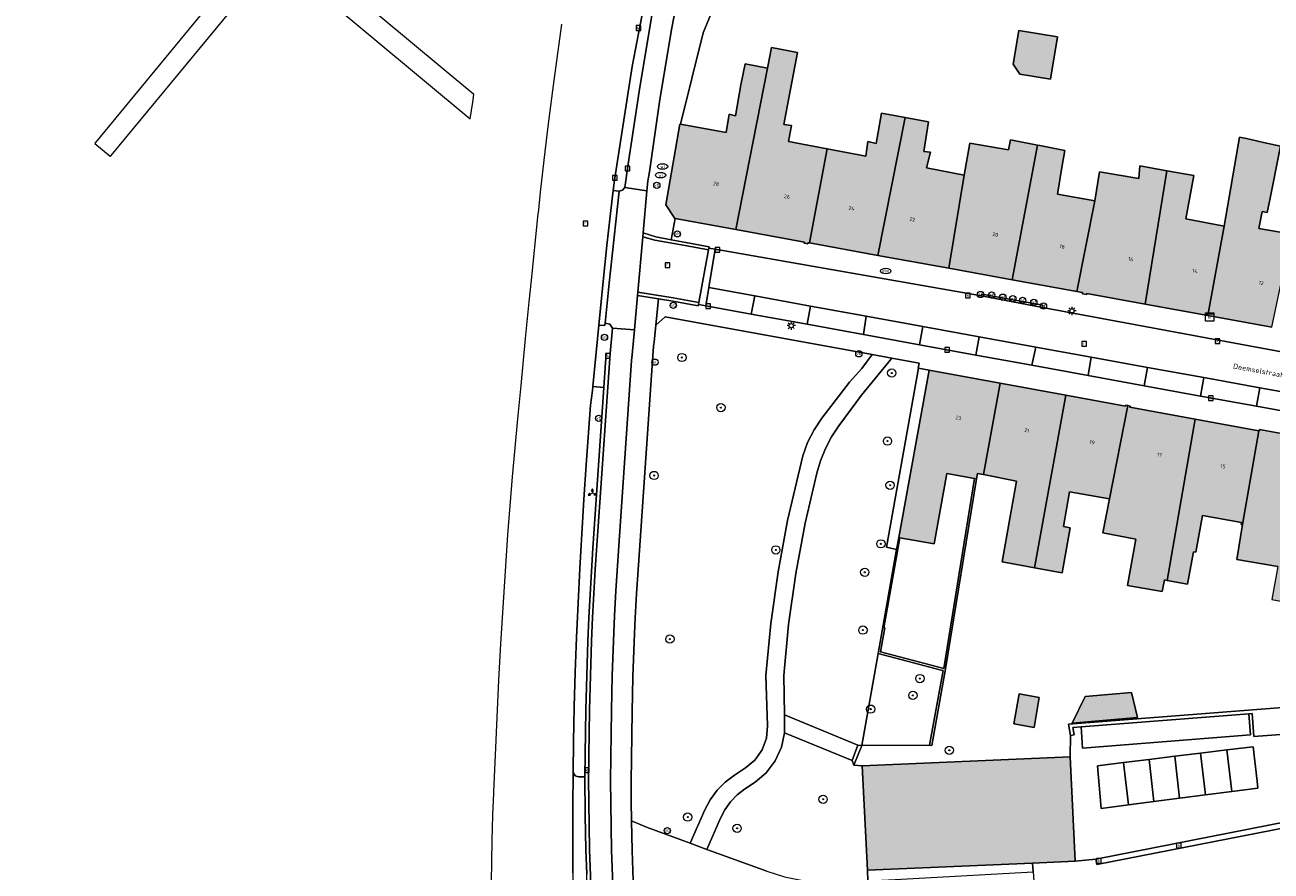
# Model space of a CAD drawing. Header units: metres. Extents: x 196496 to 197479, y 355250 to 356324.
# Tile 40 of 119: x 196611 to 196731, y 355918 to 356000. Entities that reach past the tile are written whole.
import ezdxf
from ezdxf.enums import TextEntityAlignment as Align

# ---------------------------------------------------------------- set-up
doc = ezdxf.new("R2010")
doc.units = ezdxf.units.M
doc.layers.get('0').update_dxf_attribs({"lineweight": 9})
for name, color, linetype, lineweight in [('B-WE-GR-BEPLANTING_CULTUUR_HEESTERS-GV', 251, 'Continuous', 9), ('B-WE-GR-BOOM-S', 251, 'Continuous', 9), ('B-WE-IE-MEUBILAIR_WATERWEGMEUBILAIR-S', 251, 'Continuous', 9), ('B-WE-IE-MEUBILAIR_WEGMEUBILAIR-S', 251, 'Continuous', 9), ('B-WE-IE-MEUBILAIR_WEGMEUBILAIR_VERKEERSBORD-S', 251, 'Continuous', 9), ('B-WE-IE-TERREINAFSCHEIDING_KUNSTMATIG_MUUR-G', 251, 'IE-TERREINAFSCHEIDING-KUNSTMATIG-DICHT', 9), ('B-WE-IE-TERREINAFSCHEIDING_KUNSTMATIG_MUUR-GV', 251, 'Continuous', 9), ('B-WE-KL-BRANDSTOF_PUT-S', 251, 'Continuous', 9), ('B-WE-KL-ET_KAST-S', 251, 'Continuous', 9), ('B-WE-KL-ET_LS_OV_LICHTMAST-S', 251, 'Continuous', 9), ('B-WE-KL-WATER-S', 251, 'Continuous', 9), ('B-WE-OG-BEBOUWING-GV', 251, 'Continuous', 9), ('B-WE-OG-BEBOUWING_HUISNUMMER-T35', 90, 'Continuous', 9), ('B-WE-OG-BEBOUWING_STRAATNAAM-T35', 130, 'Continuous', 9), ('B-WE-OG-TERREIN_CULTUURSCHEIDING-GV', 251, 'Continuous', 9), ('B-WE-OG-TERREIN_ERF-GV', 251, 'Continuous', 9), ('B-WE-RI-GWA_KOLK-S', 251, 'Continuous', 9), ('B-WE-RI-GWA_RIOOLPUT-S', 251, 'Continuous', 9), ('B-WE-VH-GOOT-G', 251, 'Continuous', 9), ('B-WE-VH-VERHARDING_ASFALT-GV', 251, 'Continuous', 9), ('B-WE-VH-VERHARDING_BETON-GV', 251, 'Continuous', 9), ('B-WE-VH-VERHARDING_BETONSTRAATSTEEN-GV', 251, 'Continuous', 9), ('B-WE-VH-VERHARDING_OPEN-GV', 251, 'Continuous', 9), ('B-WE-VH-VERHARDING_STRAATBAKSTEEN-GV', 251, 'Continuous', 9), ('B-WE-VH-VERHARDING_TEGEL-GV', 251, 'Continuous', 9), ('B-WE-VW-AFSLUITPAAL-S', 251, 'Continuous', 9)]:
    doc.layers.add(name, color=color, linetype=linetype, lineweight=lineweight)
doc.layers.add('X-XX-AL-PRESENTATIE_GEBOUW3-V', color=7, linetype='Continuous', lineweight=9, true_color=0xebe1d6)
doc.styles.add('NLCS-ISO', font='NLCS-ISO.ttf')
doc.styles.add('NLCS-ISO-ANNOTATIEF-T35', font='NLCS-ISO.ttf', dxfattribs={"height": 3.5})
doc.linetypes.add('IE-TERREINAFSCHEIDING-KUNSTMATIG-DICHT', pattern='A,8,-1,[82,NLCS.SHX,S=0.75,R=90,X=0,Y=0],-1', length=10)

# ---------------------------------------------------------------- blocks, each defined once
blk = doc.blocks.new('SIE-WATER_VERKLIKKER_TRANSPORTLEIDING-SO')
at = {"color": 0, "linetype": 'ByBlock', "lineweight": 18}
blk.add_circle((0, 0), 1.5, dxfattribs=at)
at = {"color": 0, "linetype": 'ByBlock', "lineweight": 18, "style": 'NLCS-ISO'}
blk.add_text('vt', height=1.5, dxfattribs=at).set_placement((0, 0), align=Align.MIDDLE_CENTER)
blk = doc.blocks.new('SIE-WEG_VERKEERSBORD_WEGWIJZER-SO')
at = {"linetype": 'ByBlock', "lineweight": 18}
h = blk.add_hatch(color=0, dxfattribs=at)
h.dxf.hatch_style = 1
h.paths.add_polyline_path([(0.5, 1), (0, 2), (-0.5, 1)])
h = blk.add_hatch(color=0, dxfattribs=at)
h.dxf.hatch_style = 1
h.paths.add_polyline_path([(-1.38, -0.22), (-2, -1.15), (-0.88, -1.09)])
h = blk.add_hatch(color=0, dxfattribs=at)
h.dxf.hatch_style = 1
h.paths.add_polyline_path([(1.38, -0.22), (2, -1.15), (0.88, -1.09)])
at = {"color": 0, "linetype": 'ByBlock', "lineweight": 18}
for points in [[(-1.13, -0.65), (0, 0)], [(0, 1), (0, 0)], [(1.13, -0.65), (0, 0)]]:
    blk.add_lwpolyline(points, dxfattribs=at)
for points in [[(0.5, 1), (0, 2), (-0.5, 1)], [(-1.38, -0.22), (-2, -1.15), (-0.88, -1.09)], [(1.38, -0.22), (2, -1.15), (0.88, -1.09)]]:
    blk.add_lwpolyline(points, close=True, dxfattribs=at)
blk = doc.blocks.new('SKL-ET_KAST_ELEKTRA-SO')
at = {"color": 0, "linetype": 'ByBlock', "lineweight": 18}
for points in [[(-2, 2), (2, 2), (2, 1.68), (-2, 1.68)], [(-2, 1.52), (2, 1.52), (2, -2), (-2, -2)]]:
    blk.add_lwpolyline(points, close=True, dxfattribs=at)
at = {"color": 0, "linetype": 'ByBlock', "lineweight": 18, "style": 'NLCS-ISO'}
blk.add_text('et', height=1.5, dxfattribs=at).set_placement((0, 0), align=Align.MIDDLE_CENTER)
blk = doc.blocks.new('SIE-WEG_PAAL_VERKEERSBORD-SO')
at = {"color": 0, "linetype": 'ByBlock', "lineweight": 18}
blk.add_circle((0, 0), 1.5, dxfattribs=at)
at = {"color": 0, "linetype": 'ByBlock', "lineweight": 18, "style": 'NLCS-ISO'}
blk.add_text('vb', height=1.5, dxfattribs=at).set_placement((0, 0.13), align=Align.MIDDLE_CENTER)
blk = doc.blocks.new('SKL-ET_OV_LICHTMAST-SO')
at = {"color": 0, "linetype": 'ByBlock', "lineweight": 18}
for points in [[(-1.25, 0), (-2, 0)], [(-1.41, 1.41), (-0.88, 0.88)], [(0, 2), (0, 1.25)], [(0.88, 0.88), (1.41, 1.41)], [(2, 0), (1.25, 0)], [(-1.41, -1.41), (-0.88, -0.88)], [(0, -1.25), (0, -2)], [(0.88, -0.88), (1.41, -1.41)]]:
    blk.add_lwpolyline(points, dxfattribs=at)
blk.add_circle((0, 0), 1, dxfattribs=at)
blk = doc.blocks.new('SVW-AFSLUITPAAL-SO')
at = {"lineweight": 18}
blk.add_circle((0, 0), 1.5, dxfattribs=at)
at = {"lineweight": 18, "style": 'NLCS-ISO'}
blk.add_text('af', height=1.8, dxfattribs=at).set_placement((0, 0), align=Align.MIDDLE_CENTER)
blk = doc.blocks.new('SRI-KOLK-SO')
at = {"color": 0, "linetype": 'ByBlock', "lineweight": 18}
blk.add_lwpolyline([(-1.125, -1.125), (1.125, -1.125), (1.125, 1.125), (-1.125, 1.125)], close=True, dxfattribs=at)
at = {"color": 0, "linetype": 'ByBlock', "lineweight": 18, "style": 'NLCS-ISO'}
blk.add_text('k', height=1.5, dxfattribs=at).set_placement((0, 0), align=Align.MIDDLE_CENTER)
blk = doc.blocks.new('SRI-PUT_INSPECTIEPUT_RIOOLPUT-SO')
at = {"color": 0, "linetype": 'ByBlock', "lineweight": 18}
blk.add_lwpolyline([(-1.12, -1.12), (1.12, -1.12), (1.12, 1.12), (-1.12, 1.12)], close=True, dxfattribs=at)
at = {"color": 0, "linetype": 'ByBlock', "lineweight": 18, "style": 'NLCS-ISO'}
blk.add_text('r', height=1.5, dxfattribs=at).set_placement((0, 0.28), align=Align.MIDDLE_CENTER)
blk = doc.blocks.new('SKL-WATER_WATERLEIDINGPUT-SO')
at = {"color": 0, "linetype": 'ByBlock', "lineweight": 18}
blk.add_ellipse((0, 0), major_axis=(2.5, 0), ratio=0.54, dxfattribs=at)
at = {"color": 0, "linetype": 'ByBlock', "lineweight": 18, "style": 'NLCS-ISO'}
blk.add_text('wl', height=1.5, dxfattribs=at).set_placement((0, 0), align=Align.MIDDLE_CENTER)
blk = doc.blocks.new('SKL-BENZINEPUT_OLIEPUT-SO')
at = {"color": 0, "linetype": 'ByBlock', "lineweight": 18}
blk.add_ellipse((0, 0), major_axis=(2.5, 0), ratio=0.54, dxfattribs=at)
at = {"color": 0, "linetype": 'ByBlock', "lineweight": 18, "style": 'NLCS-ISO'}
blk.add_text('olie', height=1.5, dxfattribs=at).set_placement((0, 0.16), align=Align.MIDDLE_CENTER)
blk = doc.blocks.new('SGR-BOOM_01-SO')
at = {"linetype": 'ByBlock', "lineweight": 18}
h = blk.add_hatch(color=0, dxfattribs=at)
h.dxf.hatch_style = 1
edge = h.paths.add_edge_path()
edge.add_arc((0, 0), 0.25, 0, 360)
at = {"color": 0, "linetype": 'ByBlock', "lineweight": 18}
for radius in [2, 0.25]:
    blk.add_circle((0, 0), radius, dxfattribs=at)

msp = doc.modelspace()

# ---------------------------------------------------------------- hatches: boundary and pattern name
at = {"layer": 'X-XX-AL-PRESENTATIE_GEBOUW3-V'}
for points in [[(196707.214, 355995.13), (196710.167, 355994.635), (196710.85, 355998.712), (196707.121, 355999.337), (196706.574, 355996.076)], [(196686.945, 355978.871), (196688.659, 355987.924), (196684.949, 355988.627), (196685.232, 355990.19), (196684.497, 355990.287), (196685.023, 355993.174), (196685.807, 355997.194), (196683.307, 355997.681), (196682.918, 355995.687), (196679.857, 355980.158), (196686.477, 355978.96), (196686.458, 355978.851), (196686.79, 355978.797), (196686.807, 355978.896)], [(196680.355, 355994.084), (196679.823, 355991.123), (196679.227, 355991.264), (196678.922, 355989.511), (196674.53, 355990.306), (196674.475, 355990.316), (196673.136, 355982.545), (196673.981, 355981.221), (196674.008, 355981.216), (196679.857, 355980.158), (196682.918, 355995.687), (196680.75, 355996.11)], [(196693.538, 355977.676), (196696.156, 355990.949), (196693.893, 355991.362), (196693.371, 355988.451), (196692.57, 355988.642), (196692.369, 355987.221), (196688.659, 355987.924), (196686.945, 355978.871)], [(196700.359, 355976.44), (196701.841, 355985.39), (196698.226, 355986.099), (196698.622, 355987.601), (196697.966, 355987.685), (196698.419, 355990.535), (196696.156, 355990.949), (196693.538, 355977.676)], [(196708.925, 355988.294), (196706.298, 355988.808), (196706.129, 355987.84), (196702.382, 355988.493), (196701.841, 355985.39), (196700.359, 355976.44), (196706.464, 355975.334)], [(196711.551, 355987.779), (196709.137, 355988.252), (196708.925, 355988.294), (196706.464, 355975.334), (196712.691, 355974.205), (196714.434, 355982.92), (196710.828, 355983.578), (196711.289, 355986.325)], [(196731.471, 355970.766), (196733.284, 355979.279), (196733.4, 355979.709), (196730.226, 355980.272), (196730.553, 355981.893), (196731.029, 355981.809), (196731.278, 355983.033), (196732.326, 355988.184), (196730.667, 355988.553), (196729.044, 355988.915), (196728.358, 355989.068), (196726.9, 355980.479), (196725.321, 355971.886)], [(196719.293, 355972.984), (196721.369, 355985.823), (196719.464, 355986.167), (196718.776, 355986.291), (196718.671, 355985.091), (196714.894, 355985.72), (196714.434, 355982.92), (196712.691, 355974.205), (196713.248, 355974.104), (196713.233, 355973.981), (196713.657, 355973.905), (196713.673, 355974.007)], [(196721.369, 355985.823), (196719.293, 355972.984), (196725.321, 355971.886), (196726.9, 355980.479), (196723.188, 355981.194), (196723.962, 355985.354)], [(196703.715, 355956.57), (196705.324, 355965.361), (196698.467, 355966.62), (196695.548, 355950.499), (196695.642, 355950.483), (196698.963, 355949.899), (196700.187, 355956.68), (196702.854, 355956.198), (196703.031, 355956.166), (196703.125, 355956.688)], [(196705.324, 355965.361), (196703.715, 355956.57), (196706.885, 355955.936), (196706.233, 355952.325), (196705.525, 355948.16), (196707.957, 355947.722), (196708.624, 355947.601), (196711.65, 355964.199)], [(196712.06, 355951.449), (196711.401, 355951.569), (196712.009, 355954.914), (196715.842, 355954.217), (196717.616, 355963.208), (196717.402, 355963.249), (196717.379, 355963.147), (196711.65, 355964.199), (196708.624, 355947.601), (196711.273, 355947.12)], [(196721.392, 355946.378), (196724.092, 355961.913), (196717.806, 355963.06), (196717.838, 355963.166), (196717.616, 355963.208), (196715.842, 355954.217), (196715.213, 355950.954), (196718.387, 355950.36), (196717.577, 355945.903), (196720.922, 355945.295), (196721.128, 355946.426)], [(196730.229, 355960.793), (196724.092, 355961.913), (196721.392, 355946.378), (196723.371, 355946.019), (196723.936, 355949.128), (196724.163, 355949.086), (196724.806, 355952.628), (196728.545, 355951.949), (196728.513, 355951.772), (196728.65, 355951.747)], [(196734.584, 355947.108), (196735.118, 355950.178), (196736.671, 355959.64), (196735.927, 355959.775), (196735.939, 355959.875), (196730.305, 355960.898), (196730.281, 355960.784), (196730.229, 355960.793), (196728.65, 355951.747), (196728.096, 355948.388), (196732.058, 355947.721), (196731.472, 355944.544), (196733.911, 355944.094), (196734.471, 355947.129)], [(196708.581, 355932.224), (196709.08, 355935.111), (196707.142, 355935.446), (196706.643, 355932.559)], [(196718.539, 355933.182), (196717.95, 355935.594), (196713.495, 355935.216), (196712.25, 355932.638)], [(196692.533, 355918.479), (196708.428, 355919.165), (196712.541, 355919.343), (196712.069, 355929.382), (196692.038, 355928.52)]]:
    msp.add_hatch(color=256, dxfattribs=at).paths.add_polyline_path(points)

# ---------------------------------------------------------------- linework, layer by layer
at = {"layer": 'B-WE-GR-BEPLANTING_CULTUUR_HEESTERS-GV', "flags": 128}
for points in [[(196691.981, 355930.489), (196693.563, 355939.335), (196695.346, 355949.363), (196694.365, 355949.565), (196697.467, 355966.816), (196697.424, 355966.824), (196697.505, 355967.298), (196694.886, 355967.766), (196691.949, 355964.214), (196689.786, 355961.273), (196689.089, 355960.216), (196688.499, 355959.088), (196688.027, 355957.906), (196687.679, 355956.689), (196686.547, 355951.886), (196685.634, 355947.031), (196684.942, 355942.14), (196684.474, 355937.228), (196684.542, 355933.421), (196691.624, 355930.517)], [(196691.075, 355929.039), (196684.534, 355931.697), (196684.253, 355930.323), (196683.662, 355929.012), (196682.793, 355927.866), (196681.72, 355926.962), (196680.712, 355926.287), (196679.984, 355925.721), (196679.339, 355925.049), (196678.796, 355924.292), (196678.372, 355923.473), (196677.08, 355920.477), (196682.839, 355918.369), (196684.546, 355917.84), (196686.307, 355917.484), (196688.095, 355917.308), (196689.883, 355917.313), (196692.583, 355917.457), (196692.533, 355918.479), (196692.038, 355928.52), (196691.232, 355928.585)]]:
    msp.add_lwpolyline(points, close=True, dxfattribs=at)
at = {"layer": 'B-WE-IE-TERREINAFSCHEIDING_KUNSTMATIG_MUUR-G', "ltscale": 0.05, "flags": 128}
for points in [[(196679.184, 356005.11), (196676.702, 355999.102), (196674.53, 355990.306)], [(196709.383, 355972.67), (196709.426, 355972.871), (196703.54, 355973.94), (196703.506, 355973.774)], [(196703.506, 355973.774), (196709.383, 355972.67)]]:
    msp.add_lwpolyline(points, dxfattribs=at)
at = {"layer": 'B-WE-IE-TERREINAFSCHEIDING_KUNSTMATIG_MUUR-GV', "flags": 128}
for points in [[(196703.506, 355973.774), (196709.383, 355972.67), (196709.426, 355972.871), (196703.54, 355973.94)], [(196693.563, 355939.335), (196699.642, 355937.732), (196699.822, 355937.698), (196698.525, 355930.514), (196698.732, 355930.477), (196700.063, 355937.852), (196703.031, 355956.166), (196702.854, 355956.198), (196699.908, 355937.892), (196693.794, 355939.492), (196694.205, 355941.811), (196694.107, 355941.828), (196695.642, 355950.483), (196695.548, 355950.499), (196695.346, 355949.363)], [(196702.854, 355956.198), (196700.187, 355956.68), (196698.963, 355949.899), (196695.642, 355950.483), (196694.107, 355941.828), (196694.205, 355941.811), (196693.794, 355939.492), (196699.908, 355937.892)]]:
    msp.add_lwpolyline(points, close=True, dxfattribs=at)
at = {"layer": 'B-WE-OG-BEBOUWING-GV', "flags": 128}
for points in [[(196707.214, 355995.13), (196710.167, 355994.635), (196710.85, 355998.712), (196707.121, 355999.337), (196706.574, 355996.076)], [(196686.945, 355978.871), (196688.659, 355987.924), (196684.949, 355988.627), (196685.232, 355990.19), (196684.497, 355990.287), (196685.023, 355993.174), (196685.807, 355997.194), (196683.307, 355997.681), (196682.918, 355995.687), (196679.857, 355980.158), (196686.477, 355978.96), (196686.458, 355978.851), (196686.79, 355978.797), (196686.807, 355978.896)], [(196680.355, 355994.084), (196679.823, 355991.123), (196679.227, 355991.264), (196678.922, 355989.511), (196674.53, 355990.306), (196674.475, 355990.316), (196673.136, 355982.545), (196673.981, 355981.221), (196674.008, 355981.216), (196679.857, 355980.158), (196682.918, 355995.687), (196680.75, 355996.11)], [(196693.538, 355977.676), (196696.156, 355990.949), (196693.893, 355991.362), (196693.371, 355988.451), (196692.57, 355988.642), (196692.369, 355987.221), (196688.659, 355987.924), (196686.945, 355978.871)], [(196700.359, 355976.44), (196701.841, 355985.39), (196698.226, 355986.099), (196698.622, 355987.601), (196697.966, 355987.685), (196698.419, 355990.535), (196696.156, 355990.949), (196693.538, 355977.676)], [(196708.925, 355988.294), (196706.298, 355988.808), (196706.129, 355987.84), (196702.382, 355988.493), (196701.841, 355985.39), (196700.359, 355976.44), (196706.464, 355975.334)], [(196711.551, 355987.779), (196709.137, 355988.252), (196708.925, 355988.294), (196706.464, 355975.334), (196712.691, 355974.205), (196714.434, 355982.92), (196710.828, 355983.578), (196711.289, 355986.325)], [(196731.471, 355970.766), (196733.284, 355979.279), (196733.4, 355979.709), (196730.226, 355980.272), (196730.553, 355981.893), (196731.029, 355981.809), (196731.278, 355983.033), (196732.326, 355988.184), (196730.667, 355988.553), (196729.044, 355988.915), (196728.358, 355989.068), (196726.9, 355980.479), (196725.321, 355971.886)], [(196719.293, 355972.984), (196721.369, 355985.823), (196719.464, 355986.167), (196718.776, 355986.291), (196718.671, 355985.091), (196714.894, 355985.72), (196714.434, 355982.92), (196712.691, 355974.205), (196713.248, 355974.104), (196713.233, 355973.981), (196713.657, 355973.905), (196713.673, 355974.007)], [(196721.369, 355985.823), (196719.293, 355972.984), (196725.321, 355971.886), (196726.9, 355980.479), (196723.188, 355981.194), (196723.962, 355985.354)], [(196703.715, 355956.57), (196705.324, 355965.361), (196698.467, 355966.62), (196695.548, 355950.499), (196695.642, 355950.483), (196698.963, 355949.899), (196700.187, 355956.68), (196702.854, 355956.198), (196703.031, 355956.166), (196703.125, 355956.688)], [(196705.324, 355965.361), (196703.715, 355956.57), (196706.885, 355955.936), (196706.233, 355952.325), (196705.525, 355948.16), (196707.957, 355947.722), (196708.624, 355947.601), (196711.65, 355964.199)], [(196712.06, 355951.449), (196711.401, 355951.569), (196712.009, 355954.914), (196715.842, 355954.217), (196717.616, 355963.208), (196717.402, 355963.249), (196717.379, 355963.147), (196711.65, 355964.199), (196708.624, 355947.601), (196711.273, 355947.12)], [(196721.392, 355946.378), (196724.092, 355961.913), (196717.806, 355963.06), (196717.838, 355963.166), (196717.616, 355963.208), (196715.842, 355954.217), (196715.213, 355950.954), (196718.387, 355950.36), (196717.577, 355945.903), (196720.922, 355945.295), (196721.128, 355946.426)], [(196730.229, 355960.793), (196724.092, 355961.913), (196721.392, 355946.378), (196723.371, 355946.019), (196723.936, 355949.128), (196724.163, 355949.086), (196724.806, 355952.628), (196728.545, 355951.949), (196728.513, 355951.772), (196728.65, 355951.747)], [(196734.584, 355947.108), (196735.118, 355950.178), (196736.671, 355959.64), (196735.927, 355959.775), (196735.939, 355959.875), (196730.305, 355960.898), (196730.281, 355960.784), (196730.229, 355960.793), (196728.65, 355951.747), (196728.096, 355948.388), (196732.058, 355947.721), (196731.472, 355944.544), (196733.911, 355944.094), (196734.471, 355947.129)], [(196708.581, 355932.224), (196709.08, 355935.111), (196707.142, 355935.446), (196706.643, 355932.559)], [(196718.539, 355933.182), (196717.95, 355935.594), (196713.495, 355935.216), (196712.25, 355932.638)], [(196692.533, 355918.479), (196708.428, 355919.165), (196712.541, 355919.343), (196712.069, 355929.382), (196692.038, 355928.52)]]:
    msp.add_lwpolyline(points, close=True, dxfattribs=at)
at = {"layer": 'B-WE-OG-TERREIN_CULTUURSCHEIDING-GV', "flags": 128}
for points in [[(196671.933, 355968.941), (196670.443, 355947.387), (196670.302, 355945.08), (196670.179, 355942.772), (196670.078, 355940.462), (196669.959, 355937.101), (196669.865, 355933.74), (196669.789, 355927.015), (196669.799, 355925.12), (196669.823, 355923.223), (196671.259, 355922.608), (196675.466, 355921.068), (196676.876, 355924.282), (196677.394, 355925.263), (196678.057, 355926.168), (196678.844, 355926.966), (196679.73, 355927.634), (196680.8, 355928.326), (196681.693, 355929.08), (196682.389, 355930.069), (196682.805, 355931.203), (196682.916, 355932.367), (196682.761, 355937.229), (196683.229, 355942.228), (196683.926, 355947.205), (196684.851, 355952.145), (196686.306, 355958.361), (196686.774, 355959.653), (196687.394, 355960.88), (196688.152, 355962.014), (196690.801, 355965.481), (196692, 355966.77), (196692.995, 355968.135), (196673.058, 355971.771), (196672.153, 355970.94), (196671.992, 355969.331)], [(196665.336, 355927.471), (196665.41, 355933.911), (196665.502, 355937.223), (196665.616, 355940.534), (196665.711, 355942.772), (196665.827, 355945.009), (196665.96, 355947.245), (196666.106, 355949.48), (196667.162, 355964.945), (196666.102, 355965.033), (196666.066, 355964.652), (196665.872, 355963.239), (196665.457, 355957.506), (196665.228, 355954.18), (196665.018, 355950.853), (196664.83, 355947.525), (196664.665, 355944.195), (196664.521, 355940.867), (196664.397, 355937.539), (196664.298, 355934.209), (196664.23, 355930.879), (196664.194, 355927.868), (196664.378, 355927.577), (196664.704, 355927.465)], [(196698.525, 355930.514), (196699.822, 355937.698), (196699.642, 355937.732), (196693.563, 355939.335), (196691.981, 355930.489)]]:
    msp.add_lwpolyline(points, close=True, dxfattribs=at)
at = {"layer": 'B-WE-OG-TERREIN_ERF-GV', "flags": 128}
for points in [[(196679.184, 356005.11), (196676.702, 355999.102), (196674.53, 355990.306), (196678.922, 355989.511), (196679.227, 355991.264), (196679.823, 355991.123), (196680.355, 355994.084), (196680.75, 355996.11), (196682.918, 355995.687), (196683.307, 355997.681), (196685.807, 355997.194), (196685.023, 355993.174), (196684.497, 355990.287), (196685.232, 355990.19), (196684.949, 355988.627), (196688.659, 355987.924), (196692.369, 355987.221), (196692.57, 355988.642), (196693.371, 355988.451), (196693.893, 355991.362), (196696.156, 355990.949), (196698.419, 355990.535), (196697.966, 355987.685), (196698.622, 355987.601), (196698.226, 355986.099), (196701.841, 355985.39), (196702.382, 355988.493), (196706.129, 355987.84), (196706.298, 355988.808), (196708.925, 355988.294), (196709.137, 355988.252), (196711.551, 355987.779), (196711.289, 355986.325), (196710.828, 355983.578), (196714.434, 355982.92), (196714.894, 355985.72), (196718.671, 355985.091), (196718.776, 355986.291), (196719.464, 355986.167), (196721.369, 355985.823), (196723.962, 355985.354), (196723.188, 355981.194), (196726.9, 355980.479), (196728.358, 355989.068), (196729.044, 355988.915), (196730.667, 355988.553), (196732.326, 355988.184), (196731.278, 355983.033), (196731.029, 355981.809), (196730.553, 355981.893), (196730.226, 355980.272), (196733.4, 355979.709)], [(196732.058, 355947.721), (196728.096, 355948.388), (196728.65, 355951.747), (196728.513, 355951.772), (196728.545, 355951.949), (196724.806, 355952.628), (196724.163, 355949.086), (196723.936, 355949.128), (196723.371, 355946.019), (196721.392, 355946.378), (196721.128, 355946.426), (196720.922, 355945.295), (196717.577, 355945.903), (196718.387, 355950.36), (196715.213, 355950.954), (196715.842, 355954.217), (196712.009, 355954.914), (196711.401, 355951.569), (196712.06, 355951.449), (196711.273, 355947.12), (196708.624, 355947.601), (196707.957, 355947.722), (196705.525, 355948.16), (196706.233, 355952.325), (196706.885, 355955.936), (196703.715, 355956.57), (196703.125, 355956.688), (196703.031, 355956.166), (196700.063, 355937.852), (196698.732, 355930.477), (196698.525, 355930.514), (196691.981, 355930.489), (196691.232, 355928.585), (196692.038, 355928.52), (196712.069, 355929.382), (196712.096, 355931.45), (196711.91, 355932.541), (196779.964, 355937.825)]]:
    msp.add_lwpolyline(points, dxfattribs=at)
for points in [[(196707.214, 355995.13), (196706.574, 355996.076), (196707.121, 355999.337), (196710.85, 355998.712), (196710.167, 355994.635)], [(196709.08, 355935.111), (196708.581, 355932.224), (196706.643, 355932.559), (196707.142, 355935.446)], [(196718.539, 355933.182), (196712.25, 355932.638), (196713.495, 355935.216), (196717.95, 355935.594)]]:
    msp.add_lwpolyline(points, close=True, dxfattribs=at)
at = {"layer": 'B-WE-VH-GOOT-G', "flags": 128}
for points in [[(196670.893, 355979.45), (196672.055, 355979.137), (196674.969, 355978.61)], [(196677.234, 355978.199), (196674.969, 355978.61)], [(196677.266, 355978.374), (196677.234, 355978.199)], [(196673.828, 355973.577), (196670.418, 355974.146)], [(196673.828, 355973.577), (196676.297, 355973.137)], [(196676.297, 355973.137), (196676.264, 355972.958)], [(196667.771, 355968.225), (196666.475, 355949.74), (196666.325, 355947.435), (196666.189, 355945.129), (196666.071, 355942.823), (196665.972, 355940.515), (196665.855, 355937.208), (196665.759, 355933.899), (196665.679, 355927.281), (196665.777, 355920.483), (196665.885, 355917.085), (196666.027, 355913.688), (196666.206, 355910.229), (196666.421, 355906.771), (196666.967, 355899.865), (196667.282, 355896.615)], [(196744.095, 355925.337), (196744.191, 355924.811), (196714.638, 355919.027), (196714.526, 355919.542)], [(196714.526, 355919.542), (196744.095, 355925.337)]]:
    msp.add_lwpolyline(points, dxfattribs=at)
at = {"layer": 'B-WE-VH-VERHARDING_ASFALT-GV', "flags": 128}
for points in [[(196633.983, 356007.731), (196618.193, 355988.539), (196618.143, 355988.447), (196619.627, 355987.213), (196619.63, 355987.211), (196619.693, 355987.293), (196635.537, 356006.437), (196654.282, 355990.833), (196654.526, 355992.431), (196654.641, 355993.15), (196609.65, 356030.59)], [(196664.166, 355918.236), (196664.156, 355921.259), (196664.166, 355924.561), (196664.194, 355927.868), (196664.23, 355930.879), (196664.298, 355934.209), (196664.397, 355937.539), (196664.521, 355940.867), (196664.665, 355944.195), (196664.83, 355947.525), (196665.018, 355950.853), (196665.228, 355954.18), (196665.457, 355957.506), (196665.872, 355963.239), (196666.066, 355964.652), (196666.102, 355965.033), (196666.668, 355970.969), (196667.136, 355975.785), (196667.429, 355978.613), (196667.756, 355981.434), (196668.058, 355983.912), (196668.179, 355984.905), (196669.882, 355995.861), (196671.969, 356006.751)], [(196663.086, 355999.933), (196662.328, 355994.521), (196662.198, 355993.545), (196661.828, 355990.605), (196661.476, 355987.663), (196661.032, 355983.763), (196660.813, 355981.726), (196660.806, 355981.658), (196660.139, 355975.278), (196659.925, 355973.208), (196659.583, 355969.658), (196659.147, 355965.141), (196658.839, 355961.945), (196658.578, 355959.156), (196658.331, 355956.365), (196658.1, 355953.573), (196657.886, 355950.78), (196657.64, 355947.283), (196657.417, 355943.784), (196657.213, 355940.285), (196657.023, 355936.784), (196656.843, 355933.168), (196656.681, 355929.551), (196656.541, 355926.059), (196656.536, 355925.933), (196656.441, 355923.782), (196656.375, 355921.322), (196656.341, 355919.321), (196656.301, 355917.309)], [(196682.839, 355918.369), (196677.08, 355920.477), (196675.466, 355921.068), (196671.259, 355922.608), (196669.823, 355923.223), (196669.884, 355920.376), (196669.974, 355917.476)]]:
    msp.add_lwpolyline(points, dxfattribs=at)
msp.add_lwpolyline([(196684.542, 355933.421), (196684.474, 355937.228), (196684.942, 355942.14), (196685.634, 355947.031), (196686.547, 355951.886), (196687.679, 355956.689), (196688.027, 355957.906), (196688.499, 355959.088), (196689.089, 355960.216), (196689.786, 355961.273), (196691.949, 355964.214), (196694.886, 355967.766), (196692.995, 355968.135), (196692, 355966.77), (196690.801, 355965.481), (196688.152, 355962.014), (196687.394, 355960.88), (196686.774, 355959.653), (196686.306, 355958.361), (196684.851, 355952.145), (196683.926, 355947.205), (196683.229, 355942.228), (196682.761, 355937.229), (196682.916, 355932.367), (196682.805, 355931.203), (196682.389, 355930.069), (196681.693, 355929.08), (196680.8, 355928.326), (196679.73, 355927.634), (196678.844, 355926.966), (196678.057, 355926.168), (196677.394, 355925.263), (196676.876, 355924.282), (196675.466, 355921.068), (196677.08, 355920.477), (196678.372, 355923.473), (196678.796, 355924.292), (196679.339, 355925.049), (196679.984, 355925.721), (196680.712, 355926.287), (196681.72, 355926.962), (196682.793, 355927.866), (196683.662, 355929.012), (196684.253, 355930.323), (196684.534, 355931.697), (196684.557, 355932.047), (196684.56, 355932.397)], close=True, dxfattribs=at)
at = {"layer": 'B-WE-VH-VERHARDING_BETON-GV', "flags": 128}
msp.add_lwpolyline([(196672.367, 356008.647), (196671.969, 356006.751), (196669.882, 355995.861), (196668.179, 355984.905), (196668.058, 355983.912), (196668.644, 355983.847), (196668.962, 355983.952), (196669.158, 355984.223), (196669.477, 355986.279), (196670.547, 355993.449), (196671.732, 356000.6), (196673.41, 356008.452)], close=True, dxfattribs=at)
at = {"layer": 'B-WE-VH-VERHARDING_BETONSTRAATSTEEN-GV', "flags": 128}
for points in [[(196668.058, 355983.912), (196667.756, 355981.434), (196667.429, 355978.613), (196667.136, 355975.785), (196666.668, 355970.969), (196667.263, 355970.922), (196667.283, 355971.147), (196667.661, 355975.009), (196668.644, 355983.847)], [(196670.893, 355979.45), (196670.928, 355979.85), (196671.291, 355983.903), (196669.158, 355984.223), (196668.962, 355983.952), (196668.644, 355983.847), (196667.661, 355975.009), (196667.283, 355971.147), (196667.732, 355971.045), (196667.976, 355970.654), (196670.092, 355970.503), (196670.389, 355973.824), (196670.418, 355974.146)], [(196677.266, 355978.374), (196677.298, 355978.504), (196675.042, 355978.917), (196673.624, 355979.185), (196672.144, 355979.465), (196670.928, 355979.85), (196670.893, 355979.45), (196672.055, 355979.137), (196674.969, 355978.61), (196677.234, 355978.199)], [(196673.828, 355973.577), (196676.297, 355973.137), (196677.234, 355978.199), (196674.969, 355978.61), (196672.055, 355979.137), (196670.893, 355979.45), (196670.418, 355974.146)], [(196677.875, 355978.262), (196677.266, 355978.374), (196677.234, 355978.199), (196676.297, 355973.137), (196676.264, 355972.958), (196676.963, 355972.828), (196677.257, 355974.581)], [(196670.389, 355973.824), (196672.408, 355973.487), (196673.792, 355973.256), (196676.237, 355972.825), (196676.264, 355972.958), (196676.297, 355973.137), (196673.828, 355973.577), (196670.418, 355974.146)], [(196676.963, 355972.828), (196681.325, 355972.024), (196681.685, 355973.776), (196677.257, 355974.581)], [(196687.051, 355972.799), (196681.685, 355973.776), (196681.325, 355972.024), (196686.729, 355971.038)], [(196686.729, 355971.038), (196692.168, 355970.045), (196692.408, 355971.825), (196687.051, 355972.799)], [(196697.554, 355969.062), (196697.876, 355970.83), (196692.408, 355971.825), (196692.168, 355970.045)], [(196708.375, 355967.089), (196708.766, 355968.849), (196703.287, 355969.846), (196702.976, 355968.074)], [(196713.806, 355966.099), (196714.096, 355967.88), (196708.766, 355968.849), (196708.375, 355967.089)], [(196719.187, 355965.118), (196719.519, 355966.893), (196714.096, 355967.88), (196713.806, 355966.099)], [(196719.187, 355965.118), (196724.609, 355964.13), (196724.917, 355965.911), (196719.519, 355966.893)], [(196724.917, 355965.911), (196724.609, 355964.13), (196729.999, 355963.147), (196730.329, 355964.927)], [(196735.735, 355963.944), (196730.329, 355964.927), (196729.999, 355963.147), (196735.433, 355962.157)], [(196720.127, 355925.083), (196717.679, 355924.766), (196715.038, 355924.424), (196714.676, 355928.526), (196717.209, 355928.837), (196719.658, 355929.138), (196722.131, 355929.441), (196724.615, 355929.746), (196727.15, 355930.057), (196729.679, 355930.368), (196730.051, 355927.033), (196730.125, 355926.377), (196727.613, 355926.052), (196725.08, 355925.724), (196722.598, 355925.403)], [(196720.127, 355925.083), (196722.598, 355925.403), (196722.131, 355929.441), (196719.658, 355929.138)], [(196725.08, 355925.724), (196724.615, 355929.746), (196722.131, 355929.441), (196722.598, 355925.403)], [(196724.615, 355929.746), (196725.08, 355925.724), (196727.613, 355926.052), (196727.15, 355930.057)], [(196727.15, 355930.057), (196727.613, 355926.052), (196730.125, 355926.377), (196730.051, 355927.033), (196729.679, 355930.368)], [(196717.679, 355924.766), (196717.209, 355928.837), (196714.676, 355928.526), (196715.038, 355924.424)], [(196717.209, 355928.837), (196717.679, 355924.766), (196720.127, 355925.083), (196719.658, 355929.138)], [(196665.336, 355927.471), (196664.704, 355927.465), (196664.378, 355927.577), (196664.194, 355927.868), (196664.166, 355924.561), (196664.156, 355921.259), (196664.166, 355918.236), (196664.197, 355915.214), (196664.357, 355915.516), (196664.673, 355915.649), (196665.594, 355915.698), (196665.506, 355918.08), (196665.434, 355920.462), (196665.366, 355923.74)], [(196744.095, 355925.337), (196714.526, 355919.542), (196714.638, 355919.027), (196744.191, 355924.811)], [(196695.198, 355917.597), (196708.493, 355918.306), (196708.492, 355918.323), (196708.428, 355919.165), (196692.533, 355918.479), (196692.583, 355917.457)]]:
    msp.add_lwpolyline(points, close=True, dxfattribs=at)
for points in [[(196760.64, 355963.147), (196709.383, 355972.67), (196703.506, 355973.774), (196677.875, 355978.262), (196677.257, 355974.581), (196681.685, 355973.776), (196687.051, 355972.799), (196692.408, 355971.825), (196697.876, 355970.83), (196703.287, 355969.846), (196708.766, 355968.849), (196714.096, 355967.88), (196719.519, 355966.893), (196724.917, 355965.911), (196730.329, 355964.927), (196735.735, 355963.944)], [(196665.885, 355917.085), (196665.777, 355920.483), (196665.679, 355927.281), (196665.759, 355933.899), (196665.855, 355937.208), (196665.972, 355940.515), (196666.071, 355942.823), (196666.189, 355945.129), (196666.325, 355947.435), (196666.475, 355949.74), (196667.771, 355968.225), (196667.388, 355968.248), (196667.162, 355964.945), (196666.106, 355949.48), (196665.96, 355947.245), (196665.827, 355945.009), (196665.711, 355942.772), (196665.616, 355940.534), (196665.502, 355937.223), (196665.41, 355933.911), (196665.336, 355927.471), (196665.366, 355923.74), (196665.434, 355920.462), (196665.506, 355918.08)], [(196732.768, 355931.584), (196729.751, 355931.348), (196729.578, 355933.559), (196729.26, 355933.527), (196729.422, 355931.52), (196713.256, 355930.214), (196713.133, 355932.275), (196712.331, 355932.213), (196712.451, 355931.511), (196712.096, 355931.45), (196712.069, 355929.382), (196712.541, 355919.343), (196714.526, 355919.542), (196744.095, 355925.337)], [(196744.191, 355924.811), (196714.638, 355919.027), (196714.526, 355919.542), (196712.541, 355919.343), (196708.428, 355919.165), (196708.492, 355918.323), (196708.493, 355918.306), (196708.861, 355913.424), (196711.295, 355913.583), (196711.595, 355912.058), (196715.813, 355912.889), (196715.829, 355912.793), (196719.057, 355913.419), (196719.624, 355910.529), (196727.85, 355912.176), (196730.075, 355900.567), (196737.479, 355902.034)]]:
    msp.add_lwpolyline(points, dxfattribs=at)
at = {"layer": 'B-WE-VH-VERHARDING_OPEN-GV', "flags": 128}
for points in [[(196697.467, 355966.816), (196694.365, 355949.565), (196695.346, 355949.363), (196695.548, 355950.499), (196698.467, 355966.62)], [(196684.534, 355931.697), (196691.075, 355929.039), (196691.624, 355930.517), (196684.542, 355933.421), (196684.56, 355932.397), (196684.557, 355932.047)], [(196729.26, 355933.527), (196713.133, 355932.275), (196713.256, 355930.214), (196729.422, 355931.52)], [(196691.075, 355929.039), (196691.232, 355928.585), (196691.981, 355930.489), (196691.624, 355930.517)]]:
    msp.add_lwpolyline(points, close=True, dxfattribs=at)
msp.add_lwpolyline([(196779.964, 355937.825), (196711.91, 355932.541), (196712.096, 355931.45), (196712.451, 355931.511), (196712.331, 355932.213), (196713.133, 355932.275), (196729.26, 355933.527), (196729.578, 355933.559), (196729.751, 355931.348), (196732.768, 355931.584)], dxfattribs=at)
at = {"layer": 'B-WE-VH-VERHARDING_STRAATBAKSTEEN-GV', "flags": 128}
for points in [[(196684.423, 356017.063), (196684.935, 356018.199), (196677.942, 356019.693), (196674.093, 356001.578), (196673.706, 355999.596), (196672.555, 355992.668), (196671.537, 355985.72), (196671.395, 355984.812), (196671.291, 355983.903), (196670.928, 355979.85), (196672.144, 355979.465), (196673.624, 355979.185), (196674.008, 355981.216), (196673.981, 355981.221), (196673.136, 355982.545), (196674.475, 355990.316), (196674.53, 355990.306), (196676.702, 355999.102), (196679.184, 356005.11), (196681.633, 356010.868)], [(196702.976, 355968.074), (196703.287, 355969.846), (196697.876, 355970.83), (196697.554, 355969.062)]]:
    msp.add_lwpolyline(points, close=True, dxfattribs=at)
at = {"layer": 'B-WE-VH-VERHARDING_TEGEL-GV', "flags": 128}
for points in [[(196674.456, 356013.347), (196673.41, 356008.452), (196671.732, 356000.6), (196670.547, 355993.449), (196669.477, 355986.279), (196669.158, 355984.223), (196671.291, 355983.903), (196671.395, 355984.812), (196671.537, 355985.72), (196672.555, 355992.668), (196673.706, 355999.596), (196674.093, 356001.578), (196677.942, 356019.693), (196675.906, 356020.128)], [(196667.162, 355964.945), (196667.388, 355968.248), (196667.771, 355968.225), (196667.976, 355970.654), (196667.732, 355971.045), (196667.283, 355971.147), (196667.263, 355970.922), (196666.668, 355970.969), (196666.102, 355965.033)]]:
    msp.add_lwpolyline(points, close=True, dxfattribs=at)
for points in [[(196731.471, 355970.766), (196725.321, 355971.886), (196719.293, 355972.984), (196713.673, 355974.007), (196713.657, 355973.905), (196713.233, 355973.981), (196713.248, 355974.104), (196712.691, 355974.205), (196706.464, 355975.334), (196700.359, 355976.44), (196693.538, 355977.676), (196686.945, 355978.871), (196686.807, 355978.896), (196686.79, 355978.797), (196686.458, 355978.851), (196686.477, 355978.96), (196679.857, 355980.158), (196674.008, 355981.216), (196673.624, 355979.185), (196675.042, 355978.917), (196677.298, 355978.504), (196677.266, 355978.374), (196677.875, 355978.262), (196703.506, 355973.774), (196703.54, 355973.94), (196709.426, 355972.871), (196709.383, 355972.67), (196760.64, 355963.147)], [(196669.974, 355917.476), (196669.884, 355920.376), (196669.823, 355923.223), (196669.799, 355925.12), (196669.789, 355927.015), (196669.865, 355933.74), (196669.959, 355937.101), (196670.078, 355940.462), (196670.179, 355942.772), (196670.302, 355945.08), (196670.443, 355947.387), (196671.933, 355968.941), (196671.992, 355969.331), (196672.153, 355970.94), (196672.408, 355973.487), (196670.389, 355973.824), (196670.092, 355970.503), (196669.88, 355968.103), (196669.821, 355967.541), (196668.621, 355950.205), (196668.462, 355947.789), (196668.317, 355945.373), (196668.192, 355942.963), (196668.088, 355940.553), (196667.97, 355937.196), (196667.875, 355933.838), (196667.798, 355927.12), (196667.9, 355920.404), (196668.01, 355917.047)], [(196735.433, 355962.157), (196729.999, 355963.147), (196724.609, 355964.13), (196719.187, 355965.118), (196713.806, 355966.099), (196708.375, 355967.089), (196702.976, 355968.074), (196697.554, 355969.062), (196692.168, 355970.045), (196686.729, 355971.038), (196681.325, 355972.024), (196676.963, 355972.828), (196676.264, 355972.958), (196676.237, 355972.825), (196673.792, 355973.256), (196672.408, 355973.487), (196672.153, 355970.94), (196673.058, 355971.771), (196692.995, 355968.135), (196694.886, 355967.766), (196697.505, 355967.298), (196697.424, 355966.824), (196697.467, 355966.816), (196698.467, 355966.62), (196705.324, 355965.361), (196711.65, 355964.199), (196717.379, 355963.147), (196717.402, 355963.249), (196717.616, 355963.208), (196717.838, 355963.166), (196717.806, 355963.06), (196724.092, 355961.913), (196730.229, 355960.793), (196730.281, 355960.784), (196730.305, 355960.898), (196735.939, 355959.875)], [(196668.01, 355917.047), (196667.9, 355920.404), (196667.798, 355927.12), (196667.875, 355933.838), (196667.97, 355937.196), (196668.088, 355940.553), (196668.192, 355942.963), (196668.317, 355945.373), (196668.462, 355947.789), (196668.621, 355950.205), (196669.821, 355967.541), (196669.88, 355968.103), (196670.092, 355970.503), (196667.976, 355970.654), (196667.771, 355968.225), (196666.475, 355949.74), (196666.325, 355947.435), (196666.189, 355945.129), (196666.071, 355942.823), (196665.972, 355940.515), (196665.855, 355937.208), (196665.759, 355933.899), (196665.679, 355927.281), (196665.777, 355920.483), (196665.885, 355917.085)]]:
    msp.add_lwpolyline(points, dxfattribs=at)

# ---------------------------------------------------------------- block references
at = {"layer": 'B-WE-GR-BOOM-S', "xscale": 0.2, "yscale": 0.2, "zscale": 0.2}
for p in [(196674.672, 355967.841), (196694.875, 355966.346), (196678.422, 355963.016), (196694.468, 355959.788), (196671.989, 355956.48), (196694.72, 355955.538), (196683.715, 355949.316), (196693.831, 355949.9), (196692.275, 355947.159), (196692.097, 355941.592), (196673.512, 355940.732), (196697.583, 355936.932), (196696.913, 355935.308), (196692.845, 355933.982), (196700.424, 355930.021), (196688.268, 355925.304), (196675.228, 355923.585), (196679.982, 355922.51)]:
    msp.add_blockref('SGR-BOOM_01-SO', p, dxfattribs=at)
at = {"layer": 'B-WE-IE-MEUBILAIR_WATERWEGMEUBILAIR-S', "xscale": 0.2, "yscale": 0.2, "zscale": 0.2}
msp.add_blockref('SIE-WATER_VERKLIKKER_TRANSPORTLEIDING-SO', (196672.073, 355967.394), dxfattribs=at)
at = {"layer": 'B-WE-IE-MEUBILAIR_WEGMEUBILAIR-S', "xscale": 0.2, "yscale": 0.2, "zscale": 0.2}
for p in [(196672.252, 355984.42), (196674.224, 355979.743), (196673.855, 355972.86), (196667.215, 355969.78), (196691.706, 355968.197), (196666.656, 355961.982), (196673.256, 355922.283)]:
    msp.add_blockref('SIE-WEG_PAAL_VERKEERSBORD-SO', p, dxfattribs=at)
at = {"layer": 'B-WE-IE-MEUBILAIR_WEGMEUBILAIR_VERKEERSBORD-S', "xscale": 0.2, "yscale": 0.2, "zscale": 0.2}
msp.add_blockref('SIE-WEG_VERKEERSBORD_WEGWIJZER-SO', (196666.047, 355954.809), dxfattribs=at)
at = {"layer": 'B-WE-KL-BRANDSTOF_PUT-S', "xscale": 0.2, "yscale": 0.2, "zscale": 0.2}
msp.add_blockref('SKL-BENZINEPUT_OLIEPUT-SO', (196694.294, 355976.165), dxfattribs=at)
at = {"layer": 'B-WE-KL-ET_KAST-S', "xscale": 0.2, "yscale": 0.2, "zscale": 0.2}
msp.add_blockref('SKL-ET_KAST_ELEKTRA-SO', (196725.499, 355971.738), dxfattribs=at)
at = {"layer": 'B-WE-KL-ET_LS_OV_LICHTMAST-S', "xscale": 0.2, "yscale": 0.2, "zscale": 0.2}
for p in [(196712.227, 355972.327), (196685.196, 355970.906)]:
    msp.add_blockref('SKL-ET_OV_LICHTMAST-SO', p, dxfattribs=at)
at = {"layer": 'B-WE-KL-WATER-S', "xscale": 0.2, "yscale": 0.2, "zscale": 0.2}
for p in [(196672.619, 355985.396), (196672.81, 355986.232)]:
    msp.add_blockref('SKL-WATER_WATERLEIDINGPUT-SO', p, dxfattribs=at)
at = {"layer": 'B-WE-RI-GWA_KOLK-S', "xscale": 0.2, "yscale": 0.2, "zscale": 0.2}
for p in [(196670.477, 355999.566), (196669.438, 355986.039), (196668.206, 355985.143), (196678.096, 355978.217), (196702.206, 355973.817), (196677.187, 355972.78), (196726.252, 355969.42), (196667.546, 355968.004), (196700.224, 355968.57), (196725.608, 355963.941), (196665.502, 355928.104), (196722.534, 355920.846), (196714.819, 355919.366)]:
    msp.add_blockref('SRI-KOLK-SO', p, dxfattribs=at)
at = {"layer": 'B-WE-RI-GWA_RIOOLPUT-S', "xscale": 0.2, "yscale": 0.2, "zscale": 0.2}
for p in [(196665.38, 355980.746), (196673.27, 355976.745), (196713.403, 355969.167)]:
    msp.add_blockref('SRI-PUT_INSPECTIEPUT_RIOOLPUT-SO', p, dxfattribs=at)
at = {"layer": 'B-WE-VW-AFSLUITPAAL-S', "xscale": 0.2, "yscale": 0.2, "zscale": 0.2}
for p in [(196703.427, 355973.909), (196704.497, 355973.866), (196705.576, 355973.653), (196706.536, 355973.512), (196707.483, 355973.339), (196708.558, 355973.15), (196709.488, 355972.801)]:
    msp.add_blockref('SVW-AFSLUITPAAL-SO', p, dxfattribs=at)

# ---------------------------------------------------------------- texts
at = {"layer": 'B-WE-OG-BEBOUWING_HUISNUMMER-T35', "style": 'NLCS-ISO-ANNOTATIEF-T35'}
for s, rotation, p in [('28', 349.7, (196677.956, 355984.567)), ('26', 349.7, (196684.792, 355983.33)), ('24', 349.7, (196691.001, 355982.201)), ('22', 349.7, (196696.87, 355981.137)), ('20', 349.7, (196704.859, 355979.69)), ('18', 349.7, (196711.289, 355978.524)), ('16', 349.7, (196717.893, 355977.305)), ('14', 349.7, (196724.083, 355976.177)), ('12', 349.7, (196730.455, 355975.017)), ('23', 349.6, (196701.303, 355962.032)), ('21', 349.6, (196707.896, 355960.822)), ('19', 349.6, (196714.172, 355959.669)), ('17', 349.7, (196720.661, 355958.473)), ('15', 349.7, (196726.769, 355957.358))]:
    msp.add_text(s, height=0.36, rotation=rotation, dxfattribs=at).set_placement(p, align=Align.MIDDLE)
at = {"layer": 'B-WE-OG-BEBOUWING_STRAATNAAM-T35', "style": 'NLCS-ISO-ANNOTATIEF-T35'}
msp.add_text('Deemselstraat', height=0.5, rotation=349.6, dxfattribs=at).set_placement((196730.158, 355966.591), align=Align.MIDDLE)

doc.saveas('drawing.dxf')
